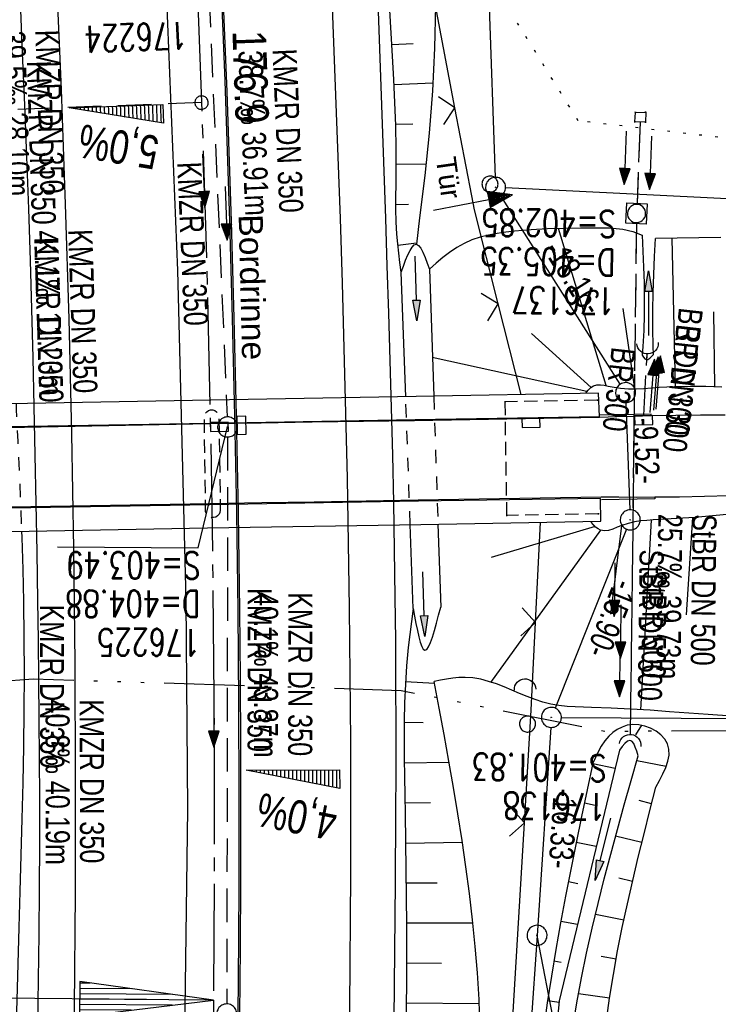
# Model space of a CAD drawing. Extents: x 508886 to 509272, y 449452 to 450225.
# Tile 10 of 46: x 509113 to 509165, y 449589 to 449663. Entities that reach past the tile are written whole.
import ezdxf

# ---------------------------------------------------------------- set-up
doc = ezdxf.new("R2010")
doc.units = 0
doc.header["$LTSCALE"] = 10
doc.header["$MEASUREMENT"] = 0
for name, pattern in [('ACAD_ISO14W100', [25.5, 12, -3, 0.5, -3, 0.5, -3, 0.5, -3]), ('ACHSE', [5.5, 4, -0.5, 0.5, -0.5]), ('AUSGEZOGEN', [0]), ('LT00', [0]), ('LT01', [0.2, 0.1, -0.1]), ('LT12', [0.4, 0.3, -0.1]), ('LT17', [0.15, 0.1, -0.05]), ('PUNKTX2_STR', [0.6, 0.1, -0.5]), ('STRICHLINIE2', [0.375, 0.25, -0.125])]:
    doc.linetypes.add(name, pattern=pattern)
doc.layers.get('0').update_dxf_attribs({"linetype": 'LT00'})
for name, color, linetype in [('--EK_FBR', 250, 'LT00'), ('--EK_Halt-Pfeil', 4, 'LT00'), ('--EK_Haltung', 7, 'STRICHLINIE2'), ('--EK_Haltung-Text', 140, 'LT00'), ('--EK_Schacht-Text', 5, 'LT00'), ('--EK_ST-93-1', 30, 'LT17'), ('--EL_DFK_AB_L', 21, 'LT00'), ('--EL_DFK_AB_P', 7, 'LT00'), ('--EL_Halt-Pfeil', 4, 'LT00'), ('--EL_Haltung', 182, 'STRICHLINIE2'), ('--EL_Haltung-Text', 182, 'LT00'), ('--WASSER_GRENZE', 180, 'PUNKTX2_STR'), ('-AX-093', 35, 'ACHSE'), ('-EL-93-1', 250, 'LT00'), ('-QUE-40O', 11, 'Continuous'), ('-QUE-40W', 11, 'Continuous'), ('-ST-93-1', 250, 'LT00'), ('ABSTAND', 8, 'LT00'), ('DFK_AB_L', 21, 'LT00'), ('DFK_AB_P', 7, 'LT00'), ('DFK_KATASTER', 250, 'LT00'), ('DFK_VERMPKT', 252, 'LT00'), ('DL', 182, 'LT12'), ('DL_PFEIL', 201, 'LT00'), ('DL_TEXT', 182, 'LT00'), ('PFEIL', 140, 'AUSGEZOGEN'), ('RINNE_TEXT', 11, 'Continuous'), ('TELEKOM', 210, 'ACAD_ISO14W100'), ('TOR_TEXT_B', 11, 'Continuous'), ('V123_AFBR_BAB', 250, 'LT00'), ('V123_BOESCH', 250, 'LT00'), ('V123_BOSCHUNG', 250, 'LT00'), ('V123_BR_KAPPE', 30, 'LT00'), ('V123_BR_WID', 30, 'LT17'), ('V123_BRUECK', 30, 'LT17'), ('V123_GRABEN', 250, 'LT00'), ('V123_H_BORD', 8, 'LT00'), ('V123_KA_MULD', 182, 'LT00'), ('V123_KA_PRUF', 182, 'LT00'), ('V123_LD_MARK', 250, 'LT00'), ('V123_MOENCH', 182, 'LT00'), ('V123_RAUHGE', 250, 'LT00'), ('V123_SINKK', 182, 'LT00'), ('V123_TOR', 10, 'LT00'), ('V123_UK_DURCH', 182, 'LT00'), ('V123_Verdeckt', 253, 'LT00'), ('V123_ZAUN', 40, 'LT00')]:
    doc.layers.add(name, color=color, linetype=linetype)
doc.styles.add('Arial', font='ARIAL.TTF')
doc.styles.add('Beschrift', font='ARIAL.TTF')
doc.styles.add('Haltungsbeschriftung', font='ARIAL.TTF', dxfattribs={"width": 0.75})
doc.styles.add('schachtbeschriftung', font='romans.shx', dxfattribs={"width": 0.75, "height": 2})
doc.styles.get("Standard").update_dxf_attribs({"font": 'ARIAL.TTF'})

# ---------------------------------------------------------------- blocks, each defined once
blk = doc.blocks.new('SYMB7010')
at = {"color": 0, "linetype": 'ByBlock'}
for points in [[(-0.031408, 0.499213), (-0.093728, 0.49134), (-0.15457, 0.475719), (-0.212975, 0.452595), (-0.268021, 0.422333), (-0.31884, 0.385411), (-0.36463, 0.342411), (-0.40467, 0.29401), (-0.438329, 0.240973), (-0.465074, 0.184136), (-0.484486, 0.124395), (-0.496256, 0.062692), (-0.5002, 0)], [(-0.5002, 0), (-0.496256, -0.062692), (-0.484486, -0.124395), (-0.465075, -0.184136), (-0.438329, -0.240973), (-0.404671, -0.29401), (-0.36463, -0.342411), (-0.31884, -0.385411), (-0.268021, -0.422333), (-0.212975, -0.452595), (-0.154571, -0.475719), (-0.093728, -0.49134), (-0.031408, -0.499213), (0.031408, -0.499213)], [(0.5002, 0), (0.496256, 0.062692), (0.484485, 0.124395), (0.465074, 0.184136), (0.438329, 0.240973), (0.40467, 0.29401), (0.36463, 0.342411), (0.31884, 0.385411), (0.268021, 0.422333), (0.212975, 0.452595), (0.15457, 0.475719), (0.093728, 0.49134), (0.031408, 0.499213), (-0.031408, 0.499213)], [(0.031408, -0.499213), (0.093728, -0.491341), (0.15457, -0.475719), (0.212975, -0.452595), (0.268021, -0.422333), (0.31884, -0.385411), (0.36463, -0.342411), (0.404671, -0.294011), (0.438329, -0.240974), (0.465075, -0.184136), (0.484486, -0.124395), (0.496256, -0.062692), (0.500201, 0)]]:
    blk.add_lwpolyline(points, dxfattribs=at)
blk = doc.blocks.new('SYMB0003')
at = {"color": 0, "linetype": 'ByBlock'}
for p, q in [((-0.015712, 0), (0.010166, 0.012015)), ((0, -0.021257), (-0.015712, 0)), ((0.010166, 0.012015), (0, -0.021257))]:
    blk.add_line(p, q, dxfattribs=at)
for points in [[(-0.031395, 0.499013), (-0.093691, 0.491144), (-0.154509, 0.475528), (-0.21289, 0.452414), (-0.267913, 0.422164), (-0.318712, 0.385257), (-0.364484, 0.342274), (-0.404509, 0.293893), (-0.438154, 0.240877), (-0.464888, 0.184062), (-0.484292, 0.124345), (-0.496058, 0.062667), (-0.5, 0)], [(0.5, 0), (0.496057, 0.062667), (0.484292, 0.124345), (0.464888, 0.184062), (0.438153, 0.240877), (0.404509, 0.293893), (0.364484, 0.342274), (0.318712, 0.385257), (0.267913, 0.422164), (0.21289, 0.452414), (0.154509, 0.475528), (0.093691, 0.491144), (0.031395, 0.499013), (-0.031395, 0.499013)], [(-0.5, 0), (-0.496058, -0.062667), (-0.484292, -0.124345), (-0.464888, -0.184062), (-0.438154, -0.240877), (-0.404509, -0.293893), (-0.364485, -0.342274), (-0.318712, -0.385257), (-0.267914, -0.422164), (-0.21289, -0.452414), (-0.154509, -0.475529), (-0.093691, -0.491144), (-0.031395, -0.499014), (0.031395, -0.499014)], [(0.031395, -0.499014), (0.093691, -0.491144), (0.154509, -0.475529), (0.21289, -0.452414), (0.267914, -0.422164), (0.318712, -0.385257), (0.364485, -0.342274), (0.404509, -0.293893), (0.438154, -0.240877), (0.464889, -0.184062), (0.484292, -0.124345), (0.496058, -0.062667), (0.5, 0)]]:
    blk.add_lwpolyline(points, dxfattribs=at)
blk = doc.blocks.new('SYMB18')
at = {"color": 0, "linetype": 'ByBlock'}
for p, q in [((1, 0.13), (0, 0)), ((0.615385, 0.08), (1, 0.08)), ((0.923077, 0.12), (1, 0.12)), ((0.000669, 0), (1, 0)), ((0.307692, 0.04), (1, 0.04)), ((0.307692, -0.04), (1, -0.04)), ((0.615385, -0.08), (1, -0.08)), ((0.923077, -0.12), (1, -0.12))]:
    blk.add_line(p, q, dxfattribs=at)
at = {"color": 0, "linetype": 'ByBlock', "flags": 128}
blk.add_lwpolyline([(0, 0), (1, -0.13), (1, 0.13)], dxfattribs=at)
blk = doc.blocks.new('SYMB2')
at = {"color": 0, "linetype": 'ByBlock', "flags": 128}
for points in [[(-0.031395, 0.499013), (-0.093691, 0.491144), (-0.154509, 0.475528), (-0.21289, 0.452414), (-0.267913, 0.422164), (-0.318712, 0.385257), (-0.364484, 0.342274), (-0.404509, 0.293893), (-0.438154, 0.240877), (-0.464888, 0.184062), (-0.484292, 0.124345), (-0.496058, 0.062667), (-0.5, 0)], [(-0.5, 0), (-0.496058, -0.062667), (-0.484292, -0.124345), (-0.464888, -0.184062), (-0.438154, -0.240877), (-0.404509, -0.293893), (-0.364485, -0.342274), (-0.318712, -0.385257), (-0.267914, -0.422164), (-0.21289, -0.452414), (-0.154509, -0.475529), (-0.093691, -0.491144), (-0.031395, -0.499014), (0.031395, -0.499014)], [(0.5, 0), (0.496057, 0.062667), (0.484292, 0.124345), (0.464888, 0.184062), (0.438153, 0.240877), (0.404509, 0.293893), (0.364484, 0.342274), (0.318712, 0.385257), (0.267913, 0.422164), (0.21289, 0.452414), (0.154509, 0.475528), (0.093691, 0.491144), (0.031395, 0.499013), (-0.031395, 0.499013)], [(0.031395, -0.499014), (0.093691, -0.491144), (0.154509, -0.475529), (0.21289, -0.452414), (0.267914, -0.422164), (0.318712, -0.385257), (0.364485, -0.342274), (0.404509, -0.293893), (0.438154, -0.240877), (0.464889, -0.184062), (0.484292, -0.124345), (0.496058, -0.062667), (0.5, 0)]]:
    blk.add_lwpolyline(points, dxfattribs=at)
blk = doc.blocks.new('SYMB0070')
at = {"color": 0, "linetype": 'ByBlock'}
for p, q in [((-0.5, 0), (0.2, 0)), ((0.5, 0), (0.2, 0.1)), ((0.2, 0.1), (0.2, 0)), ((0.468, 0), (0.21, 0.086)), ((0.21, 0.086), (0.21, -0.086)), ((0.21, -0.086), (0.468, 0)), ((0.22, -0.072), (0.437, 0)), ((0.23, -0.058), (0.405, 0)), ((0.24, -0.045), (0.374, 0)), ((0.342, 0), (0.25, 0.031)), ((0.25, 0.031), (0.25, -0.031)), ((0.25, -0.031), (0.342, 0)), ((0.26, -0.017), (0.31, 0)), ((0.27, -0.003), (0.279, 0))]:
    blk.add_line(p, q, dxfattribs=at)
for points in [[(0.2, 0), (0.2, -0.1), (0.5, 0)], [(0.437, 0), (0.22, 0.072), (0.22, -0.072)], [(0.405, 0), (0.23, 0.058), (0.23, -0.058)], [(0.374, 0), (0.24, 0.045), (0.24, -0.045)], [(0.31, 0), (0.26, 0.017), (0.26, -0.017)], [(0.279, 0), (0.27, 0.003), (0.27, -0.003)]]:
    blk.add_lwpolyline(points, dxfattribs=at)
blk = doc.blocks.new('SYMB0011')
at = {"color": 0, "linetype": 'ByBlock'}
for p, q in [((0.5, 0), (-0.5, 0)), ((0, 0.5), (0, -0.5))]:
    blk.add_line(p, q, dxfattribs=at)
blk = doc.blocks.new('SYMB0024')
at = {"color": 0, "linetype": 'ByBlock'}
for p, q in [((-0.5, 0.5), (0, 0)), ((0, 0), (0.5, 0.5))]:
    blk.add_line(p, q, dxfattribs=at)
blk = doc.blocks.new('Pfreil3')
at = {"layer": 'PFEIL'}
blk.add_hatch(color=256, dxfattribs=at).paths.add_polyline_path([(-1.549, 0.273), (-1.549, -0.273), (0, 0)])
for p, q in [((-1.549, 0), (-4.831, 0)), ((-1.549, -0.273), (-1.549, 0.273)), ((-1.549, 0.273), (0, 0)), ((0, 0), (-1.549, -0.273))]:
    blk.add_line(p, q, dxfattribs=at)
blk = doc.blocks.new('SYMB1210')
at = {"color": 0, "linetype": 'ByBlock'}
blk.add_line((0.018815, -0.179014), (0.055623, -0.17119), dxfattribs=at)
for points in [[(-0.2, -0.2), (-0.2, 0.2), (0.2, 0.2), (0.2, -0.2), (-0.2, -0.2)], [(0.018815, 0.179014), (-0.018815, 0.179014), (-0.055623, 0.17119), (-0.09, 0.155885), (-0.120444, 0.133766), (-0.145623, 0.105801), (-0.164438, 0.073213), (-0.176067, 0.037424), (-0.18, 0)], [(-0.18, 0), (-0.176067, -0.037424), (-0.164438, -0.073213), (-0.145623, -0.105801), (-0.120444, -0.133766), (-0.09, -0.155885), (-0.055623, -0.17119), (-0.018815, -0.179014), (0.018815, -0.179014)], [(0.18, 0), (0.176067, 0.037424), (0.164438, 0.073213), (0.145623, 0.105801), (0.120444, 0.133766), (0.09, 0.155885), (0.055623, 0.17119), (0.018815, 0.179014)], [(0.055623, -0.17119), (0.09, -0.155885), (0.120444, -0.133766), (0.145623, -0.105801), (0.164438, -0.073213), (0.176067, -0.037424), (0.18, 0)]]:
    blk.add_lwpolyline(points, dxfattribs=at)
blk = doc.blocks.new('SYMB0652')
at = {"color": 0, "linetype": 'ByBlock'}
blk.add_lwpolyline([(-0.15, -0.075), (0.15, -0.075), (0.15, 0.075), (-0.15, 0.075), (-0.15, -0.075)], dxfattribs=at)
blk = doc.blocks.new('SYMB1107')
at = {"color": 0, "linetype": 'ByBlock'}
for points in [[(-0.2, 0), (-0.196157, 0.039018), (-0.184776, 0.076537), (-0.166294, 0.111114), (-0.141421, 0.141421), (-0.111114, 0.166294), (-0.076537, 0.184776), (-0.039018, 0.196157), (0, 0.2)], [(0, 0.2), (0.039018, 0.196157), (0.076537, 0.184776), (0.111114, 0.166294), (0.141421, 0.141421), (0.166294, 0.111114), (0.184776, 0.076537), (0.196157, 0.039018), (0.2, 0)]]:
    blk.add_lwpolyline(points, dxfattribs=at)

msp = doc.modelspace()

# ---------------------------------------------------------------- hatches: boundary and pattern name
at = {"layer": '-QUE-40O'}
h = msp.add_hatch(dxfattribs=at)
h.set_pattern_fill('LT_0', color=256, scale=0.3, angle=-89.86569, style=0, pattern_type=2)
h.set_pattern_definition([(270.13430821, (-1.12226, 0.0957), (0.29999917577, 0.0007032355), [0.3])])
h.paths.add_polyline_path([(509130.077, 449606.818), (509137.077, 449606.835), (509137.08, 449605.435)])
at = {"layer": '-QUE-40W'}
h = msp.add_hatch(dxfattribs=at)
h.set_pattern_fill('LT_0', color=256, scale=0.3, angle=-87.95711, style=0, pattern_type=2)
h.set_pattern_definition([(272.04289513, (0.60206, -0.01598), (0.29980932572, 0.01069430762), [0.3])])
h.paths.add_polyline_path([(509116.858, 449656.313), (509123.854, 449656.562), (509123.904, 449655.163)])

# ---------------------------------------------------------------- linework, layer by layer
at = {"layer": '--EK_FBR', "color": 2}
for points in [[(509082.45, 449960.868), (509088.103, 449936.685), (509093.293, 449912.492), (509098.344, 449887.962), (509102.89, 449864.013), (509106.91, 449839.792), (509110.407, 449816.144), (509113.712, 449790.867), (509116.545, 449766.681), (509119.045, 449742.141), (509121.086, 449717.762), (509122.756, 449692.878), (509123.989, 449668.149), (509124.946, 449644.151), (509125.57, 449619.51), (509125.696, 449603.907), (509125.376, 449579.561), (509124.586, 449554.535), (509123.442, 449530.48), (509121.803, 449505.95), (509119.585, 449481.008), (509118.409, 449470.655)], [(509129.617, 449588.552), (509129.66, 449593.541), (509129.685, 449598.529), (509129.692, 449603.517), (509129.682, 449608.599), (509129.655, 449613.681), (509129.609, 449618.763), (509129.51, 449626.037), (509129.374, 449633.309), (509129.2, 449640.582), (509128.991, 449647.853), (509128.66, 449657.506), (509128.269, 449667.157)]]:
    msp.add_lwpolyline(points, dxfattribs=at)
at = {"layer": '--EK_FBR'}
for points in [[(509139.902, 449664.965), (509140.06, 449660.733), (509140.21, 449656.501), (509140.354, 449652.269), (509140.494, 449648.036), (509140.609, 449644.501), (509140.722, 449640.965), (509140.829, 449637.429), (509140.929, 449633.893), (509141.019, 449630.357), (509141.098, 449626.821), (509141.164, 449623.285), (509141.214, 449619.748), (509141.245, 449616.509), (509141.263, 449613.27), (509141.27, 449610.031), (509141.267, 449606.792), (509141.257, 449603.553), (509141.229, 449598.432), (509141.186, 449593.311), (509141.128, 449588.191)], [(509113.179, 449664.27), (509113.349, 449660.397), (509113.511, 449656.524), (509113.665, 449652.651), (509113.807, 449648.778), (509113.936, 449644.904), (509114.043, 449641.271), (509114.138, 449637.638), (509114.223, 449634.004), (509114.298, 449630.37), (509114.366, 449626.736), (509114.427, 449623.102), (509114.483, 449619.468), (509114.526, 449616.523), (509114.564, 449613.578), (509114.596, 449610.634), (509114.619, 449607.689), (509114.631, 449604.744), (509114.63, 449601.35), (509114.613, 449597.956), (509114.582, 449594.562), (509114.538, 449591.168), (509114.484, 449587.774)], [(509165.903, 449633.349), (509164.06, 449633.341), (509162.217, 449633.321), (509160.374, 449633.286), (509159.086, 449633.252), (509157.797, 449633.211), (509156.509, 449633.167), (509142.684, 449632.931), (509138.855, 449632.874), (509135.027, 449632.815), (509131.199, 449632.755), (509127.371, 449632.691), (509123.589, 449632.624), (509119.808, 449632.554), (509116.027, 449632.482), (509112.245, 449632.409)], [(509166.224, 449627.305), (509164.362, 449627.258), (509162.499, 449627.223), (509160.637, 449627.204), (509159.301, 449627.202), (509157.965, 449627.207), (509156.629, 449627.215), (509142.951, 449626.991), (509139.058, 449626.921), (509135.165, 449626.852), (509131.271, 449626.785), (509127.377, 449626.721), (509124.4, 449626.675), (509121.422, 449626.628), (509118.445, 449626.58), (509115.467, 449626.528), (509112.49, 449626.469)]]:
    msp.add_lwpolyline(points, dxfattribs=at)
at = {"layer": '--EK_Haltung'}
for p, q in [((509127.147, 449668.586), (509128.669, 449633.212)), ((509159.552, 449655.252), (509159.314, 449649.177)), ((509159.267, 449647.667), (509158.803, 449609.439)), ((509128.7, 449631.712), (509128.641, 449589.343))]:
    msp.add_line(p, q, dxfattribs=at)
at = {"layer": '--EK_Haltung', "flags": 128}
msp.add_lwpolyline([(509159.828, 449633.315), (509160.067, 449637.924)], dxfattribs=at)
at = {"layer": '--EK_Schacht-Text', "flags": 128}
msp.add_lwpolyline([(509115.975, 449623.496), (509126.489, 449623.432), (509128.701, 449632.463)], dxfattribs=at)
at = {"layer": '--EK_ST-93-1', "ltscale": 2.5}
msp.add_line((509126.75, 449656.703), (509086.768, 449655.227), dxfattribs=at)
at = {"layer": '--EL_DFK_AB_L'}
for p, q in [((509143.707, 449793.769), (509148.714, 449651.119)), ((509158.059, 449635.663), (509149.142, 449649.735)), ((509158.488, 449634.279), (509158.783, 449626.268)), ((509158.532, 449624.823), (509153.189, 449611.457)), ((509152.861, 449610.011), (509151.84, 449594.468)), ((509151.84, 449594.468), (509146.461, 449515.49))]:
    msp.add_line(p, q, dxfattribs=at)
at = {"layer": '--EL_Haltung'}
for p, q in [((509127.147, 449668.586), (509128.669, 449633.212)), ((509159.552, 449655.252), (509159.314, 449649.177)), ((509159.267, 449647.667), (509158.803, 449609.439)), ((509128.7, 449631.712), (509128.641, 449589.343))]:
    msp.add_line(p, q, dxfattribs=at)
at = {"layer": '--EL_Haltung', "flags": 128}
msp.add_lwpolyline([(509159.828, 449633.315), (509160.067, 449637.924)], dxfattribs=at)
at = {"layer": '--WASSER_GRENZE', "ltscale": 0.2}
for p, q in [((509154.911, 449655.35), (509149.96, 449663.31)), ((509170.121, 449653.558), (509154.911, 449655.35))]:
    msp.add_line(p, q, dxfattribs=at)
at = {"layer": '-AX-093', "ltscale": 0.2}
msp.add_lwpolyline([(509126.469, 449664.05), (509126.874, 449653.099), (509127.198, 449642.146), (509127.442, 449631.191), (509127.607, 449620.234), (509127.691, 449609.276), (509127.696, 449598.318), (509127.642, 449589.616), (509127.513, 449579.831), (509127.305, 449570.048), (509127.016, 449560.266), (509126.648, 449550.488), (509126.2, 449540.712), (509125.671, 449530.941), (509125.063, 449521.174), (509124.375, 449511.413), (509123.607, 449501.657), (509122.76, 449491.908), (509121.833, 449482.166), (509120.826, 449472.433), (509120.663, 449470.97)], dxfattribs=at)
at = {"layer": '-EL-93-1'}
msp.add_line((509122.642, 449589.661), (509067.644, 449590.159), dxfattribs=at)
at = {"layer": '-QUE-40O', "flags": 128}
msp.add_lwpolyline([(509137.08, 449605.435), (509130.077, 449606.818), (509137.077, 449606.835), (509137.08, 449605.435)], dxfattribs=at)
at = {"layer": '-QUE-40W', "flags": 128}
msp.add_lwpolyline([(509123.904, 449655.163), (509116.858, 449656.313), (509123.854, 449656.562), (509123.904, 449655.163)], dxfattribs=at)
at = {"layer": 'DFK_AB_L'}
for p, q in [((509143.707, 449793.769), (509148.714, 449651.119)), ((509158.059, 449635.663), (509149.142, 449649.735)), ((509158.488, 449634.279), (509158.783, 449626.268)), ((509158.532, 449624.823), (509153.189, 449611.457)), ((509152.861, 449610.011), (509151.84, 449594.468)), ((509151.84, 449594.468), (509146.461, 449515.49))]:
    msp.add_line(p, q, dxfattribs=at)
at = {"layer": 'DFK_KATASTER'}
for p, q in [((509179.331, 449648.856), (509149.489, 449650.333)), ((509153.661, 449610.757), (509182.1, 449610.574)), ((509154.946, 449578.613), (509151.84, 449594.468))]:
    msp.add_line(p, q, dxfattribs=at)
at = {"layer": 'DL'}
for p, q in [((509159.552, 449655.252), (509159.314, 449649.177)), ((509159.267, 449647.667), (509158.803, 449609.439))]:
    msp.add_line(p, q, dxfattribs=at)
at = {"layer": 'DL', "flags": 128}
msp.add_lwpolyline([(509159.828, 449633.315), (509160.067, 449637.924)], dxfattribs=at)
at = {"layer": 'TELEKOM', "ltscale": 0.05, "flags": 128}
msp.add_lwpolyline([(508970.543, 449576.78), (508970.602, 449579.716), (508970.813, 449590.482), (508971.096, 449606.696), (508971.159, 449615.356), (508971.501, 449622.196), (508973.213, 449637.816), (508975.038, 449649.788), (508976.065, 449652.98), (508978.234, 449655.146), (508981.462, 449656.525), (508981.462, 449656.525), (508984.59, 449655.395), (508988.584, 449654.065), (508992.244, 449652.868), (508997.768, 449650.873), (509001.162, 449649.277), (509004.847, 449647.991), (509010.181, 449645.491), (509011.41, 449643.683), (509012.222, 449640.5), (509013.557, 449632.356), (509024.806, 449627.927), (509025.169, 449629.251), (509037.902, 449624.419), (509044.671, 449622.326), (509069.007, 449616.207), (509078.342, 449614.225), (509091.127, 449613.272), (509095.325, 449612.986), (509099.14, 449612.509), (509114.17, 449613.632), (509141.673, 449612.778), (509156.938, 449609.727), (509170.383, 449609.81), (509190.547, 449619.735), (509210.582, 449621.832), (509230.29, 449624.322), (509253.122, 449628.381)], dxfattribs=at)
at = {"layer": 'V123_AFBR_BAB', "color": 0}
for points in [[(509082.45, 449960.868), (509088.103, 449936.685), (509093.293, 449912.492), (509098.344, 449887.962), (509102.89, 449864.013), (509106.91, 449839.792), (509110.407, 449816.144), (509113.712, 449790.867), (509116.545, 449766.681), (509119.045, 449742.141), (509121.086, 449717.762), (509122.756, 449692.878), (509123.989, 449668.149), (509124.946, 449644.151), (509125.57, 449619.51), (509125.696, 449603.907), (509125.376, 449579.561), (509124.586, 449554.535), (509123.442, 449530.48), (509121.803, 449505.95), (509119.585, 449481.008), (509118.409, 449470.655)], [(509129.617, 449588.552), (509129.66, 449593.541), (509129.685, 449598.529), (509129.692, 449603.517), (509129.682, 449608.599), (509129.655, 449613.681), (509129.609, 449618.763), (509129.51, 449626.037), (509129.374, 449633.309), (509129.2, 449640.582), (509128.991, 449647.853), (509128.66, 449657.506), (509128.269, 449667.157)]]:
    msp.add_lwpolyline(points, dxfattribs=at)
at = {"layer": 'V123_AFBR_BAB'}
for points in [[(509139.902, 449664.965), (509140.06, 449660.733), (509140.21, 449656.501), (509140.354, 449652.269), (509140.494, 449648.036), (509140.609, 449644.501), (509140.722, 449640.965), (509140.829, 449637.429), (509140.929, 449633.893), (509141.019, 449630.357), (509141.098, 449626.821), (509141.164, 449623.285), (509141.214, 449619.748), (509141.245, 449616.509), (509141.263, 449613.27), (509141.27, 449610.031), (509141.267, 449606.792), (509141.257, 449603.553), (509141.229, 449598.432), (509141.186, 449593.311), (509141.128, 449588.191)], [(509113.179, 449664.27), (509113.349, 449660.397), (509113.511, 449656.524), (509113.665, 449652.651), (509113.807, 449648.778), (509113.936, 449644.904), (509114.043, 449641.271), (509114.138, 449637.638), (509114.223, 449634.004), (509114.298, 449630.37), (509114.366, 449626.736), (509114.427, 449623.102), (509114.483, 449619.468), (509114.526, 449616.523), (509114.564, 449613.578), (509114.596, 449610.634), (509114.619, 449607.689), (509114.631, 449604.744), (509114.63, 449601.35), (509114.613, 449597.956), (509114.582, 449594.562), (509114.538, 449591.168), (509114.484, 449587.774)], [(509165.903, 449633.349), (509164.06, 449633.341), (509162.217, 449633.321), (509160.374, 449633.286), (509159.086, 449633.252), (509157.797, 449633.211), (509156.509, 449633.167), (509142.684, 449632.931), (509138.855, 449632.874), (509135.027, 449632.815), (509131.199, 449632.755), (509127.371, 449632.691), (509123.589, 449632.624), (509119.808, 449632.554), (509116.027, 449632.482), (509112.245, 449632.409)], [(509166.224, 449627.305), (509164.362, 449627.258), (509162.499, 449627.223), (509160.637, 449627.204), (509159.301, 449627.202), (509157.965, 449627.207), (509156.629, 449627.215), (509142.951, 449626.991), (509139.058, 449626.921), (509135.165, 449626.852), (509131.271, 449626.785), (509127.377, 449626.721), (509124.4, 449626.675), (509121.422, 449626.628), (509118.445, 449626.58), (509115.467, 449626.528), (509112.49, 449626.469)]]:
    msp.add_lwpolyline(points, dxfattribs=at)
at = {"layer": 'V123_BOESCH'}
for points in [[(509144.235, 449663.964), (509144.166, 449660.778), (509144.012, 449657.594), (509143.774, 449654.416), (509143.451, 449651.245), (509143.045, 449648.084), (509142.821, 449646.118)], [(509141.688, 449644.037), (509141.59, 449644.745), (509141.497, 449645.453), (509141.417, 449646.162), (509141.354, 449646.872), (509141.305, 449647.8), (509141.286, 449648.731), (509141.287, 449649.662), (509141.298, 449650.595), (509141.309, 449651.527), (509141.307, 449653.258), (509141.273, 449654.987), (509141.215, 449656.715), (509141.135, 449658.442), (509141.04, 449660.169), (509140.934, 449661.895), (509140.821, 449663.62)], [(509157.515, 449647.323), (509156.297, 449647.326), (509155.078, 449647.322), (509153.856, 449647.303), (509152.63, 449647.263), (509151.398, 449647.194), (509150.16, 449647.088), (509149.506, 449647.014), (509148.854, 449646.92), (509148.211, 449646.798), (509147.582, 449646.64), (509146.972, 449646.437), (509146.387, 449646.182), (509145.832, 449645.871), (509145.3, 449645.512), (509144.787, 449645.117), (509144.285, 449644.697), (509143.79, 449644.266)], [(509157.515, 449647.323), (509158.264, 449647.239), (509158.996, 449647.061), (509159.7, 449646.794)], [(509165.57, 449646.628), (509163.944, 449646.606), (509162.317, 449646.575), (509160.69, 449646.54)], [(509155.479, 449634.996), (509155.661, 449635.211), (509155.852, 449635.402), (509156.062, 449635.541), (509156.309, 449635.614), (509156.58, 449635.621), (509156.868, 449635.584), (509157.164, 449635.523), (509157.464, 449635.457), (509158.075, 449635.36), (509158.67, 449635.318), (509159.254, 449635.318), (509159.829, 449635.346), (509160.4, 449635.389), (509160.969, 449635.434), (509162.127, 449635.498), (509163.293, 449635.522), (509164.467, 449635.512), (509165.647, 449635.473)], [(509166.298, 449625.947), (509164.958, 449625.822), (509163.624, 449625.708), (509162.299, 449625.611), (509160.984, 449625.535), (509160.521, 449625.512), (509160.058, 449625.483), (509159.593, 449625.437), (509159.124, 449625.364), (509158.649, 449625.255), (509158.166, 449625.099), (509157.833, 449624.966), (509157.502, 449624.835), (509157.18, 449624.735), (509156.873, 449624.695), (509156.587, 449624.742), (509156.399, 449624.841), (509156.221, 449624.984), (509156.051, 449625.158), (509155.884, 449625.346)], [(509142.582, 449618.898), (509142.449, 449617.927), (509142.322, 449616.956), (509142.21, 449615.984), (509142.084, 449614.61), (509141.996, 449613.234), (509141.938, 449611.855), (509141.907, 449610.474), (509141.898, 449609.092), (509141.905, 449607.708), (509141.924, 449606.324), (509141.949, 449604.94), (509141.976, 449603.556), (509142.038, 449599.397), (509142.069, 449595.242), (509142.067, 449591.09), (509142.032, 449586.94)], [(509166.413, 449610.843), (509164.637, 449610.969), (509163.187, 449611.077), (509161.737, 449611.185), (509160.286, 449611.287), (509158.833, 449611.377), (509157.378, 449611.45), (509155.918, 449611.5), (509155.305, 449611.515), (509154.693, 449611.536), (509154.083, 449611.574), (509153.477, 449611.641), (509152.877, 449611.747), (509152.283, 449611.9), (509151.694, 449612.092), (509151.11, 449612.313), (509150.53, 449612.551), (509149.952, 449612.795), (509149.375, 449613.033), (509148.797, 449613.255), (509148.217, 449613.449), (509147.634, 449613.603), (509147.046, 449613.708), (509146.453, 449613.751), (509145.996, 449613.738), (509145.536, 449613.69), (509145.074, 449613.618), (509144.61, 449613.529), (509144.145, 449613.431)], [(509147.572, 449587.69), (509147.498, 449589.675), (509147.379, 449591.658), (509147.218, 449593.64), (509147.019, 449595.621), (509146.786, 449597.602), (509146.522, 449599.582), (509146.232, 449601.561), (509145.919, 449603.54), (509145.587, 449605.519), (509145.24, 449607.497), (509144.881, 449609.475), (509144.515, 449611.453), (509144.145, 449613.431)], [(509160.719, 449605.548), (509160.991, 449606.041), (509161.245, 449606.53), (509161.461, 449607.012), (509161.622, 449607.483), (509161.709, 449607.938), (509161.704, 449608.375), (509161.588, 449608.789), (509161.383, 449609.132), (509161.094, 449609.445), (509160.738, 449609.718), (509160.332, 449609.942), (509159.894, 449610.107), (509159.44, 449610.204), (509158.987, 449610.223), (509158.579, 449610.164), (509158.192, 449610.039), (509157.83, 449609.856), (509157.499, 449609.625), (509157.201, 449609.356), (509156.896, 449608.999), (509156.635, 449608.609), (509156.406, 449608.195), (509156.2, 449607.765), (509156.004, 449607.327)], [(509156.004, 449607.327), (509155.586, 449605.344), (509155.172, 449603.36), (509154.763, 449601.376), (509154.363, 449599.39), (509153.975, 449597.403), (509153.602, 449595.413), (509153.246, 449593.42), (509152.912, 449591.425), (509152.601, 449589.426), (509152.261, 449587.014)], [(509157.009, 449587.936), (509157.262, 449589.769), (509157.546, 449591.536), (509157.865, 449593.299), (509158.215, 449595.057), (509158.592, 449596.811), (509158.991, 449598.562), (509159.408, 449600.311), (509159.837, 449602.057), (509160.276, 449603.803), (509160.719, 449605.548)]]:
    msp.add_lwpolyline(points, dxfattribs=at)
at = {"layer": 'V123_BOSCHUNG'}
for p, q in [((509140.988, 449661.04), (509142.584, 449661.131)), ((509141.154, 449658.059), (509144.047, 449658.194)), ((509141.27, 449655.09), (509142.553, 449655.122)), ((509141.312, 449652.109), (509143.549, 449652.127)), ((509141.285, 449649.086), (509142.238, 449649.119)), ((509157.018, 449635.555), (509153.439, 449647.292)), ((509141.427, 449646.061), (509142.832, 449646.214)), ((509161.913, 449646.566), (509162.169, 449635.499)), ((509159.149, 449635.315), (509158.268, 449641.32)), ((509165.041, 449641.057), (509165.107, 449635.494)), ((509155.877, 449635.421), (509151.434, 449639.441)), ((509155.571, 449635.107), (509144.007, 449637.647)), ((509163.005, 449618.413), (509163.498, 449625.698)), ((509156.193, 449625.02), (509148.395, 449622.698)), ((509157.361, 449618.462), (509158.166, 449625.099)), ((509159.6, 449611.331), (509160.402, 449625.506)), ((509156.587, 449624.742), (509148.346, 449613.374)), ((509142.007, 449613.443), (509144.165, 449613.321)), ((509141.906, 449610.409), (509143.312, 449610.385)), ((509159.652, 449610.172), (509159.201, 449609.455)), ((509141.909, 449607.371), (509145.256, 449607.405)), ((509156, 449607.307), (509157.673, 449606.954)), ((509161.489, 449607.083), (509159.287, 449607.52)), ((509141.96, 449604.364), (509143.867, 449604.394)), ((509155.382, 449604.371), (509156.177, 449604.203)), ((509160.405, 449604.309), (509159.462, 449604.544)), ((509142.012, 449601.364), (509146.252, 449601.431)), ((509154.774, 449601.428), (509156.27, 449601.122)), ((509159.676, 449601.405), (509157.715, 449601.881)), ((509142.048, 449598.384), (509144.365, 449598.4)), ((509154.184, 449598.482), (509154.877, 449598.345)), ((509158.977, 449598.5), (509157.959, 449598.735)), ((509142.068, 449595.393), (509147.042, 449595.407)), ((509153.623, 449595.527), (509154.869, 449595.296)), ((509158.33, 449595.596), (509156.207, 449596.036)), ((509153.1, 449592.565), (509153.634, 449592.473)), ((509157.751, 449592.686), (509156.643, 449592.884)), ((509142.071, 449592.414), (509144.698, 449592.399)), ((509152.626, 449589.593), (509153.481, 449589.462)), ((509157.262, 449589.768), (509154.938, 449590.103)), ((509142.057, 449589.424), (509147.512, 449589.373))]:
    msp.add_line(p, q, dxfattribs=at)
at = {"layer": 'V123_BR_KAPPE'}
for points in [[(509156.5, 449633.252), (509156.426, 449634.984), (509142.801, 449634.739), (509127.444, 449634.459), (509112.379, 449634.201), (509098.478, 449633.973), (509098.501, 449632.267), (509112.251, 449632.51), (509127.37, 449632.754), (509142.716, 449633.029), (509156.5, 449633.252)], [(509098.618, 449626.132), (509098.629, 449624.421), (509112.505, 449624.66), (509127.209, 449624.912), (509143.152, 449625.182), (509156.602, 449625.418), (509156.588, 449627.109), (509142.986, 449626.907), (509127.372, 449626.634), (509112.485, 449626.393), (509098.618, 449626.132)]]:
    msp.add_lwpolyline(points, dxfattribs=at)
at = {"layer": 'V123_BR_WID'}
for p, q in [((509156.37, 449634.47), (509149.452, 449634.346)), ((509149.584, 449625.847), (509149.452, 449634.346)), ((509156.438, 449625.968), (509149.584, 449625.847))]:
    msp.add_line(p, q, dxfattribs=at)
at = {"layer": 'V123_BRUECK', "flags": 128}
msp.add_lwpolyline([(509128.154, 449626.239), (509128.129, 449626.08), (509128.059, 449625.935), (509127.95, 449625.816), (509127.811, 449625.734), (509127.655, 449625.695), (509127.494, 449625.702), (509127.342, 449625.756), (509127.212, 449625.851), (509127.115, 449625.98), (509127.059, 449626.131), (509126.962, 449633.178), (509126.979, 449633.336), (509127.042, 449633.482), (509127.144, 449633.603), (509127.276, 449633.69), (509127.429, 449633.734), (509127.587, 449633.733), (509127.738, 449633.685), (509127.869, 449633.596), (509127.969, 449633.473), (509128.028, 449633.326), (509128.043, 449633.168), (509128.154, 449626.239)], dxfattribs=at)
at = {"layer": 'V123_GRABEN'}
for p, q in [((509142.019, 449634.725), (509141.688, 449644.037)), ((509143.79, 449644.266), (509144.109, 449634.762)), ((509142.582, 449618.898), (509142.359, 449625.169)), ((509144.429, 449625.204), (509144.637, 449619.005))]:
    msp.add_line(p, q, dxfattribs=at)
for points in [[(509141.688, 449644.037), (509141.851, 449644.49), (509142.014, 449644.923), (509142.177, 449645.317), (509142.339, 449645.654), (509142.501, 449645.912), (509142.661, 449646.073), (509142.821, 449646.118), (509142.984, 449646.029), (509143.147, 449645.821), (509143.308, 449645.516), (509143.469, 449645.139), (509143.63, 449644.715), (509143.79, 449644.266)], [(509113.293, 449624.673), (509113.311, 449624.198), (509113.383, 449621.804), (509113.436, 449619.41), (509113.47, 449616.703), (509113.479, 449613.997), (509113.465, 449611.29), (509113.432, 449608.582), (509113.383, 449605.875), (509113.322, 449603.167), (509113.251, 449600.459), (509113.173, 449597.751), (509113.092, 449595.043), (509113.011, 449592.335), (509112.933, 449589.627), (509112.845, 449586.319)], [(509142.582, 449618.898), (509142.684, 449618.323), (509142.786, 449617.766), (509142.89, 449617.244), (509142.996, 449616.774), (509143.105, 449616.375), (509143.217, 449616.063), (509143.333, 449615.857), (509143.454, 449615.773), (509143.588, 449615.832), (509143.728, 449616.028), (509143.872, 449616.343), (509144.021, 449616.757), (509144.172, 449617.25), (509144.326, 449617.802), (509144.481, 449618.394), (509144.637, 449619.005)], [(509159.402, 449607.889), (509159.295, 449608.227), (509159.184, 449608.538), (509159.063, 449608.794), (509158.93, 449608.97), (509158.779, 449609.038), (509158.604, 449608.979), (509158.412, 449608.815), (509158.209, 449608.582), (509158, 449608.314)], [(509158, 449608.314), (509153.491, 449589.567), (509151.413, 449567.42), (509149.728, 449541.591), (509148.731, 449529.095)], [(509154.486, 449587.452), (509154.813, 449589.414), (509155.163, 449591.281), (509155.547, 449593.142), (509155.962, 449594.997), (509156.404, 449596.848), (509156.868, 449598.694), (509157.352, 449600.537), (509157.851, 449602.378), (509158.362, 449604.216), (509158.88, 449606.053), (509159.402, 449607.889)]]:
    msp.add_lwpolyline(points, dxfattribs=at)
at = {"layer": 'V123_H_BORD'}
for points in [[(509129.45, 449584.136), (509129.527, 449591.056), (509129.568, 449597.976), (509129.574, 449604.896), (509129.545, 449611.816), (509129.482, 449618.736), (509129.381, 449626.016), (509129.245, 449633.296), (509129.074, 449640.574), (509128.869, 449647.852), (509128.515, 449658.324), (509128.092, 449668.794)], [(509160.374, 449633.286), (509160.361, 449633.423), (509156.536, 449633.334)], [(509160.637, 449627.204), (509160.642, 449627.092), (509156.662, 449627.024)]]:
    msp.add_lwpolyline(points, dxfattribs=at)
at = {"layer": 'V123_LD_MARK'}
for points in [[(509109.895, 449469.466), (509110.507, 449475.006), (509111.578, 449485.522), (509112.557, 449496.048), (509113.445, 449506.581), (509114.242, 449517.122), (509114.948, 449527.669), (509115.562, 449538.221), (509116.085, 449548.777), (509116.516, 449559.337), (509116.857, 449569.9), (509117.106, 449580.465), (509117.241, 449589.047), (509117.317, 449597.629), (509117.335, 449606.211), (509117.296, 449614.793), (509117.201, 449623.375), (509117.05, 449631.956), (509116.846, 449640.537), (509116.588, 449649.116), (509116.278, 449657.694), (509115.917, 449666.27)], [(509136.522, 449663.835), (509136.83, 449655.945), (509137.105, 449648.054), (509137.258, 449643.198), (509137.397, 449638.342), (509137.521, 449633.485), (509137.629, 449628.628), (509137.721, 449623.771), (509137.794, 449618.913), (509137.883, 449608.96), (509137.891, 449599.007), (509137.817, 449589.053), (509137.661, 449579.1), (509137.423, 449569.148), (509137.103, 449559.198), (509136.701, 449549.251), (509136.209, 449539.157), (509135.633, 449529.067), (509134.973, 449518.982), (509134.229, 449508.903), (509133.403, 449498.829), (509132.493, 449488.763), (509131.502, 449478.704), (509130.827, 449472.389)]]:
    msp.add_lwpolyline(points, dxfattribs=at)
at = {"layer": 'V123_MOENCH'}
msp.add_lwpolyline([(509159.955, 449655.235), (509159.15, 449655.269), (509159.192, 449655.967), (509159.96, 449655.988), (509159.955, 449655.235)], dxfattribs=at)
at = {"layer": 'V123_RAUHGE'}
for points in [[(509159.7, 449646.794), (509159.753, 449645.605), (509159.801, 449644.416), (509159.837, 449643.227), (509159.856, 449642.039), (509159.851, 449640.852), (509159.817, 449639.666), (509159.748, 449638.482), (509159.696, 449637.829)], [(509160.534, 449637.889), (509160.515, 449638.467), (509160.492, 449639.812), (509160.497, 449641.157), (509160.525, 449642.503), (509160.57, 449643.849), (509160.627, 449645.194), (509160.69, 449646.54)], [(509159.696, 449637.829), (509159.795, 449637.684), (509159.897, 449637.565), (509160.004, 449637.501), (509160.129, 449637.513), (509160.26, 449637.598), (509160.396, 449637.732), (509160.534, 449637.889)]]:
    msp.add_lwpolyline(points, dxfattribs=at)
at = {"layer": 'V123_Verdeckt', "linetype": 'LT01'}
for p, q in [((509142.359, 449625.169), (509142.019, 449634.725)), ((509144.109, 449634.762), (509144.429, 449625.204))]:
    msp.add_line(p, q, dxfattribs=at)
at = {"layer": 'V123_Verdeckt', "linetype": 'LT01', "flags": 128}
msp.add_lwpolyline([(509112.88, 449634.209), (509112.901, 449633.772), (509113.015, 449631.378), (509113.123, 449628.985), (509113.223, 449626.591), (509113.293, 449624.673)], dxfattribs=at)
at = {"layer": 'V123_ZAUN'}
for p, q in [((509150.641, 449634.88), (509148.931, 449641.668)), ((509151.724, 449617.849), (509152.097, 449625.339)), ((509150, 449587.898), (509150.894, 449602.872))]:
    msp.add_line(p, q, dxfattribs=at)
for points in [[(509145.697, 449656.309), (509144.234, 449663.971), (509144.022, 449671.168)], [(509148.931, 449641.668), (509147.165, 449648.682), (509146.951, 449649.742), (509145.697, 449656.309)], [(509150.894, 449602.872), (509151.397, 449611.298), (509151.724, 449617.849)]]:
    msp.add_lwpolyline(points, dxfattribs=at)

# ---------------------------------------------------------------- block references
at = {"layer": '--EK_Halt-Pfeil', "zscale": 4}
for p, xscale, yscale, rotation in [((509158.424, 449652.579), 3.999999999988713, 4.000000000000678, 267.8818663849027), ((509126.909, 449650.856), 3.99999999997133, 4, 272.4617599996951), ((509160.903, 449635.778), 3.999999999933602, 3.999999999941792, 85.43139525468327), ((509157.64, 449620.305), 3.999999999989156, 4, 269.3061899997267), ((509127.67, 449610.529), 3.999999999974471, 4, 269.9204199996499)]:
    msp.add_blockref('SYMB0070', p, dxfattribs=dict(at, xscale=xscale, yscale=yscale, rotation=rotation))
at = {"layer": '--EL_DFK_AB_P', "xscale": 1.500000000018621, "yscale": 1.5, "zscale": 1.5, "rotation": 264.7377099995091}
for p in [(509148.741, 449650.37), (509158.461, 449635.028), (509158.811, 449625.519), (509152.91, 449610.757), (509151.84, 449594.468)]:
    msp.add_blockref('SYMB0003', p, dxfattribs=at)
at = {"layer": '--EL_Halt-Pfeil', "zscale": 4}
for p, xscale, yscale, rotation in [((509160.32, 449652.207), 3.999999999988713, 4.000000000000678, 267.8818663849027), ((509128.592, 449648.429), 3.99999999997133, 4, 272.4617599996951), ((509160.733, 449635.716), 3.999999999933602, 3.999999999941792, 85.43139525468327), ((509158.09, 449617.178), 3.999999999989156, 4, 269.3061899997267), ((509127.67, 449610.529), 3.999999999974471, 4, 269.9204199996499)]:
    msp.add_blockref('SYMB0070', p, dxfattribs=dict(at, xscale=xscale, yscale=yscale, rotation=rotation))
at = {"layer": '-EL-93-1', "xscale": 10.00000000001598, "yscale": 10, "zscale": 10, "rotation": 179.4816029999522}
msp.add_blockref('SYMB18', (509127.642, 449589.616), dxfattribs=at)
at = {"layer": '-ST-93-1', "rotation": 274.1956499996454}
msp.add_blockref('SYMB2', (509126.75, 449656.703), dxfattribs=at)
at = {"layer": 'DFK_AB_P', "xscale": 1.500000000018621, "yscale": 1.5, "zscale": 1.5, "rotation": 264.7377099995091}
for p in [(509148.741, 449650.37), (509158.461, 449635.028), (509158.811, 449625.519), (509152.91, 449610.757), (509151.84, 449594.468)]:
    msp.add_blockref('SYMB0003', p, dxfattribs=at)
at = {"layer": 'DFK_VERMPKT', "xscale": 1.200000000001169, "yscale": 1.200000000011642, "zscale": 1.2, "rotation": 264.7377100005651}
for p in [(509148.32, 449650.618), (509151.13, 449610.259)]:
    msp.add_blockref('SYMB7010', p, dxfattribs=at)
at = {"layer": 'DL_PFEIL', "zscale": 4}
for p, xscale, yscale, rotation in [((509160.32, 449652.207), 3.999999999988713, 4.000000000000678, 267.8818663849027), ((509160.453, 449635.545), 3.999999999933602, 3.999999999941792, 85.43139525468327), ((509158.022, 449614.284), 3.999999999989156, 4, 269.3061899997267)]:
    msp.add_blockref('SYMB0070', p, dxfattribs=dict(at, xscale=xscale, yscale=yscale, rotation=rotation))
at = {"layer": 'PFEIL'}
for p, rotation in [((509142.853, 449640.394), 271.4332792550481), ((509160.171, 449644.131), 90), ((509143.445, 449616.804), 271.8494918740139), ((509156.176, 449598.555), 255.7557983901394)]:
    msp.add_blockref('Pfreil3', p, dxfattribs=dict(at, rotation=rotation))
at = {"layer": 'V123_BR_WID', "xscale": 0.09999999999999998, "yscale": 0.1, "zscale": 0.1, "rotation": 277.95061}
for p in [(509149.452, 449634.346), (509156.37, 449634.47), (509149.584, 449625.847), (509156.438, 449625.968)]:
    msp.add_blockref('SYMB0011', p, dxfattribs=at)
at = {"layer": 'V123_KA_MULD', "xscale": 3.800000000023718, "yscale": 3.799999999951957, "zscale": 3.8, "rotation": 357.1659134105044}
msp.add_blockref('SYMB1210', (509159.276, 449648.418), dxfattribs=at)
at = {"layer": 'V123_KA_PRUF', "xscale": 1.5, "yscale": 1.5, "zscale": 1.5, "rotation": 277.95061}
for p in [(509128.701, 449632.463), (509128.64, 449588.593)]:
    msp.add_blockref('SYMB0003', p, dxfattribs=at)
at = {"layer": 'V123_MOENCH', "xscale": 0.09999999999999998, "yscale": 0.1, "zscale": 0.1, "rotation": 277.95061}
for p in [(509159.192, 449655.967), (509159.96, 449655.988), (509159.15, 449655.269), (509159.955, 449655.235)]:
    msp.add_blockref('SYMB0011', p, dxfattribs=at)
at = {"layer": 'V123_SINKK', "zscale": 4.5}
for p, xscale, yscale, rotation in [((509129.741, 449632.587), 4.499999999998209, 4.49999999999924, 271.077187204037), ((509151.383, 449632.767), 4.499999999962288, 4.499999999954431, 0.9766214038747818), ((509159.809, 449632.977), 4.499999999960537, 4.500000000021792, 1.090435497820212), ((509128.083, 449632.466), 4.500000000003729, 4.499999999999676, 181.012180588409)]:
    msp.add_blockref('SYMB0652', p, dxfattribs=dict(at, xscale=xscale, yscale=yscale, rotation=rotation))
at = {"layer": 'V123_TOR', "xscale": 5.999999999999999, "yscale": 6, "zscale": 6, "rotation": 11.05227612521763}
msp.add_blockref('SYMB0070', (509147.046, 449649.233), dxfattribs=at)
at = {"layer": 'V123_UK_DURCH', "zscale": 4}
for p, xscale, yscale, rotation in [((509160.106, 449638.719), 3.999999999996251, 3.999999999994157, 183.2496742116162), ((509158.794, 449608.692), 4.000000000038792, 4.000000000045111, 352.2235017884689)]:
    msp.add_blockref('SYMB1107', p, dxfattribs=dict(at, xscale=xscale, yscale=yscale, rotation=rotation))
at = {"layer": 'V123_UK_DURCH', "color": 186, "xscale": 3.999999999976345, "yscale": 3.999999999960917, "zscale": 4, "rotation": 2.705103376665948}
msp.add_blockref('SYMB1107', (509150.94, 449612.84), dxfattribs=at)
at = {"layer": 'V123_ZAUN', "xscale": 2.1, "yscale": 2.1, "zscale": 2.1}
for p, rotation in [((509145.697, 449656.309), 100.80881), ((509148.931, 449641.668), 104.1347799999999), ((509151.724, 449617.849), 87.14749000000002), ((509150.894, 449602.872), 86.58443999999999)]:
    msp.add_blockref('SYMB0024', p, dxfattribs=dict(at, rotation=rotation))

# ---------------------------------------------------------------- texts
at = {"layer": '--EK_Haltung-Text', "style": 'Haltungsbeschriftung', "width": 0.75}
for s, rotation, p in [('39.5‰ 28.10m', -88.19063, (509111.761, 449662.044)), ('KMZR DN 350', -88.19063, (509114.319, 449662.125)), ('38.7‰ 36.91m', -87.53824, (509129.493, 449660.576)), ('KMZR DN 350', -87.53824, (509132.051, 449660.686)), ('41.1‰ 11.20m', -88.10995, (509114.215, 449647.127)), ('KMZR DN 350', -88.10995, (509116.774, 449647.211)), ('BR DN 300', 263.63779, (509162.271, 449640.168)), ('25.7‰ 39.73m', -90.69381, (509160.906, 449625.982)), ('StBR DN 500', -90.69381, (509163.466, 449625.951)), ('40.1‰ 43.87m', -90.07958, (509130.684, 449620.123)), ('KMZR DN 350', -90.07958, (509133.244, 449620.12)), ('40.8‰ 40.19m', -89.87949, (509115.081, 449612.099)), ('KMZR DN 350', -89.87949, (509117.641, 449612.104))]:
    msp.add_text(s, height=1.8, rotation=rotation, dxfattribs=at).set_placement(p)
at = {"layer": '--EK_Schacht-Text', "style": 'schachtbeschriftung', "width": 0.75}
for s, rotation, p in [('176224', -177.53824, (509125.646, 449662.756)), ('S=402.85', -180.69382, (509157.741, 449648.635)), ('D=405.35', -180.69382, (509157.706, 449645.755)), ('176137', -180.69382, (509157.671, 449642.875)), ('S=403.49', -180.07958, (509126.672, 449623.122)), ('D=404.88', -180.07958, (509126.668, 449620.242)), ('176225', -180.07958, (509126.664, 449617.361)), ('S=401.83', -180.69032, (509157.035, 449607.962)), ('176138', -180.69032, (509157, 449605.082))]:
    msp.add_text(s, height=2, rotation=rotation, dxfattribs=at).set_placement(p)
at = {"layer": '--EL_Haltung-Text', "style": 'Haltungsbeschriftung', "width": 0.75}
for s, rotation, p in [('KMZR DN 350', -88.19063, (509113.686, 449659.809)), ('KMZR DN 350', -87.53824, (509124.928, 449652.24)), ('KMZR DN 350', -88.10995, (509114.234, 449646.509)), ('BR DN 300', 263.63779, (509162.459, 449641.438)), ('StBR DN 500', -90.69381, (509159.51, 449623.32)), ('KMZR DN 350', -90.07958, (509130.204, 449620.43)), ('KMZR DN 350', -89.87949, (509114.664, 449619.194))]:
    msp.add_text(s, height=1.8, rotation=rotation, dxfattribs=at).set_placement(p)
at = {"layer": '-QUE-40O', "style": 'Beschrift', "width": 0.75}
msp.add_text('4,0%', height=2.5, rotation=168.82438, dxfattribs=at).set_placement((509137.029, 449603.987))
at = {"layer": '-QUE-40W', "style": 'Beschrift', "width": 0.75}
msp.add_text('5,0%', height=2.5, rotation=170.73297, dxfattribs=at).set_placement((509123.68, 449654.152))
at = {"layer": '-ST-93-1', "style": 'Beschrift', "width": 0.8}
msp.add_text('  176.9', height=2.5, rotation=-87.95734, dxfattribs=at).set_placement((509129.004, 449663.615))
at = {"layer": 'ABSTAND', "width": 0.75}
for s, rotation, p in [('-18.16-', -57.63913, (509152.26, 449645.695)), ('-9.52-', -87.89135, (509159.047, 449633.121)), ('-15.90-', -111.78703, (509157.686, 449621.214)), ('-16.33-', -93.75836, (509153.091, 449605.48))]:
    msp.add_text(s, height=1.8, rotation=rotation, dxfattribs=at).set_placement(p)
at = {"layer": 'DL_TEXT', "style": 'Haltungsbeschriftung', "width": 0.75}
for s, rotation, p in [('BR 300', 263.63779, (509157.425, 449638.491)), ('StBR 500', -90.69381, (509159.744, 449621.755))]:
    msp.add_text(s, height=1.8, rotation=rotation, dxfattribs=at).set_placement(p)
at = {"layer": 'RINNE_TEXT', "insert": (509129.5, 449648.34), "char_height": 1.8, "attachment_point": 7, "rotation": 271.3671, "style": 'Arial'}
msp.add_mtext('Bordrinne', dxfattribs=at)
at = {"layer": 'TOR_TEXT_B', "insert": (509144.241, 449652.545), "char_height": 1.5, "attachment_point": 7, "rotation": 277.9506, "style": 'Beschrift'}
msp.add_mtext('Tür', dxfattribs=at)

doc.saveas('drawing.dxf')
